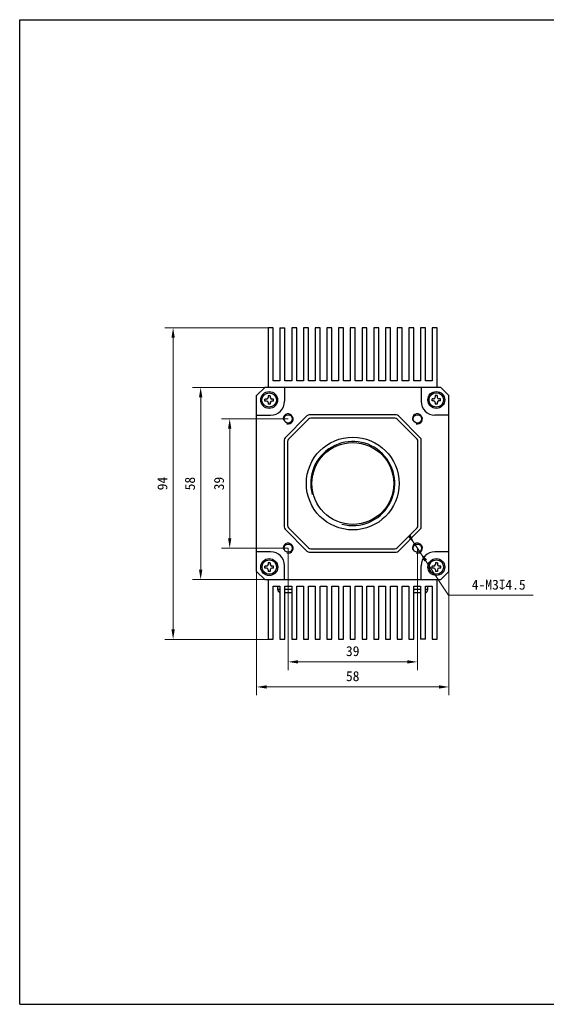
# Model space of a CAD drawing. Header units: millimetres. Extents: x 1127 to 1547, y 282 to 579.
# Tile 1 of 2: x 1127 to 1286, y 282 to 579. Entities that reach past the tile are written whole.
import ezdxf

# ---------------------------------------------------------------- set-up
doc = ezdxf.new("R2010")
doc.units = ezdxf.units.MM
doc.header["$LTSCALE"] = 16.335
doc.header["$PDMODE"] = 3
doc.header["$PDSIZE"] = 8
doc.layers.get('0').update_dxf_attribs({"linetype": 'CONTINUOUS'})
doc.layers.get('Defpoints').update_dxf_attribs({"linetype": 'CONTINUOUS'})
for name, color, linetype in [('00_COMPONENTS', 7, 'CONTINUOUS'), ('51__DRAFT_DIMS', 7, 'CONTINUOUS'), ('D-01-35-26-0DXF_CONTINUOUS_LINE', 7, 'CONTINUOUS')]:
    doc.layers.add(name, color=color, linetype=linetype)
doc.styles.get("Standard").update_dxf_attribs({"font": 'simfang.ttf'})
doc.dimstyles.new('DIMSTYLE_1$0', dxfattribs={"dimtxt": 3, "dimasz": 3, "dimexe": 2.5, "dimexo": 0, "dimgap": 0.75, "dimtad": 1, "dimdsep": 46, "dimtxsty": 'STANDARD', "dimblk": '_FILLED', "dimcen": 0.09, "dimclrd": 8, "dimclre": 8, "dimclrt": 7, "dimadec": 0, "dimazin": 0, "dimtp": 0.001, "dimtm": 0.001, "dimtfac": 1, "dimtofl": 0, "dimtmove": 0, "dimatfit": 3, "dimldrblk": '_FILLED', "dimfxl": 1, "dimtolj": 1, "dimlwd": 9, "dimlwe": 9, "dimarcsym": 0})
doc.dimstyles.new('DIMSTYLE_2', dxfattribs={"dimtxt": 3, "dimasz": 3, "dimexe": 2.5, "dimexo": 0, "dimtad": 1, "dimdec": 3, "dimdsep": 46, "dimtxsty": 'STANDARD', "dimblk": '_FILLED', "dimcen": 0.09, "dimclrd": 8, "dimclre": 8, "dimclrt": 7, "dimadec": 0, "dimazin": 0, "dimtp": 0.001, "dimtm": 0.001, "dimtfac": 1, "dimtdec": 3, "dimtmove": 0, "dimatfit": 2, "dimldrblk": '_FILLED', "dimfxl": 1, "dimtolj": 1, "dimlwd": 9, "dimlwe": 9, "dimarcsym": 0})

# ---------------------------------------------------------------- blocks, each defined once
blk = doc.blocks.new('_FILLED')
at = {"color": 0, "linetype": 'ByBlock'}
blk.add_solid([(0, 0), (-1, 0.167), (-1, -0.167)], dxfattribs=at)
blk = doc.blocks.new('*D148')
at = {"color": 8, "lineweight": 9}
for p, q in [((1198.4, 418.55), (1198.4, 375.29)), ((1256.4, 418.55), (1256.4, 375.29)), ((1201.4, 377.79), (1253.4, 377.79))]:
    blk.add_line(p, q, dxfattribs=at)
at = {"layer": 'Defpoints', "color": 0}
for p in [(1198.4, 418.55), (1256.4, 418.55), (1256.4, 377.79)]:
    blk.add_point(p, dxfattribs=at)
at = {"color": 8, "linetype": 'ByBlock', "lineweight": 9, "xscale": 3, "yscale": 3, "zscale": 3, "rotation": 180}
blk.add_blockref('_FILLED', (1198.4, 377.79), dxfattribs=at)
at = {"color": 8, "linetype": 'ByBlock', "lineweight": 9, "xscale": 3, "yscale": 3, "zscale": 3}
blk.add_blockref('_FILLED', (1256.4, 377.79), dxfattribs=at)
at = {"color": 7, "lineweight": 30, "insert": (1227.38, 382.54), "char_height": 3, "attachment_point": 2, "line_spacing_factor": 0.9}
blk.add_mtext('\\A1;58', dxfattribs=at)
blk = doc.blocks.new('*D149')
at = {"color": 8, "lineweight": 9}
for p, q in [((1206.8, 468.15), (1179.01, 468.15)), ((1181.51, 413.15), (1181.51, 465.15)), ((1206.8, 410.15), (1179.01, 410.15))]:
    blk.add_line(p, q, dxfattribs=at)
at = {"layer": 'Defpoints', "color": 0}
for p in [(1181.51, 468.15), (1206.8, 468.15), (1206.8, 410.15)]:
    blk.add_point(p, dxfattribs=at)
at = {"color": 8, "linetype": 'ByBlock', "lineweight": 9, "xscale": 3, "yscale": 3, "zscale": 3}
for p, rotation in [((1181.51, 468.15), 90), ((1181.51, 410.15), 270)]:
    blk.add_blockref('_FILLED', p, dxfattribs=dict(at, rotation=rotation))
at = {"color": 7, "lineweight": 30, "insert": (1176.76, 439.13), "char_height": 3, "attachment_point": 2, "rotation": 90, "line_spacing_factor": 0.9}
blk.add_mtext('\\A1;58', dxfattribs=at)
blk = doc.blocks.new('*D150')
at = {"color": 8, "lineweight": 9}
for p, q in [((1201.9, 486.15), (1170.7, 486.15)), ((1173.2, 395.15), (1173.2, 483.15)), ((1201.9, 392.15), (1170.7, 392.15))]:
    blk.add_line(p, q, dxfattribs=at)
at = {"layer": 'Defpoints', "color": 0}
for p in [(1173.2, 486.15), (1201.9, 486.15), (1201.9, 392.15)]:
    blk.add_point(p, dxfattribs=at)
at = {"color": 8, "linetype": 'ByBlock', "lineweight": 9, "xscale": 3, "yscale": 3, "zscale": 3}
for p, rotation in [((1173.2, 486.15), 90), ((1173.2, 392.15), 270)]:
    blk.add_blockref('_FILLED', p, dxfattribs=dict(at, rotation=rotation))
at = {"color": 7, "insert": (1168.45, 439.14), "char_height": 3, "attachment_point": 2, "rotation": 90, "line_spacing_factor": 0.9}
blk.add_mtext('\\A1;94', dxfattribs=at)
blk = doc.blocks.new('*D151')
at = {"color": 8, "lineweight": 9}
for p, q in [((1207.9, 419.65), (1207.9, 382.85)), ((1246.9, 419.65), (1246.9, 382.85)), ((1210.9, 385.35), (1243.9, 385.35))]:
    blk.add_line(p, q, dxfattribs=at)
at = {"layer": 'Defpoints', "color": 0}
for p in [(1207.9, 419.65), (1246.9, 419.65), (1246.9, 385.35)]:
    blk.add_point(p, dxfattribs=at)
at = {"color": 8, "linetype": 'ByBlock', "lineweight": 9, "xscale": 3, "yscale": 3, "zscale": 3, "rotation": 180}
blk.add_blockref('_FILLED', (1207.9, 385.35), dxfattribs=at)
at = {"color": 8, "linetype": 'ByBlock', "lineweight": 9, "xscale": 3, "yscale": 3, "zscale": 3}
blk.add_blockref('_FILLED', (1246.9, 385.35), dxfattribs=at)
at = {"color": 7, "insert": (1227.38, 390.1), "char_height": 3, "attachment_point": 2, "line_spacing_factor": 0.9}
blk.add_mtext('\\A1;39', dxfattribs=at)
blk = doc.blocks.new('*D152')
at = {"color": 8, "lineweight": 9}
for p, q in [((1207.9, 458.65), (1187.77, 458.65)), ((1190.27, 455.65), (1190.27, 422.65)), ((1207.9, 419.65), (1187.77, 419.65))]:
    blk.add_line(p, q, dxfattribs=at)
at = {"layer": 'Defpoints', "color": 0}
for p in [(1207.9, 458.65), (1190.27, 419.65), (1207.9, 419.65)]:
    blk.add_point(p, dxfattribs=at)
at = {"color": 8, "linetype": 'ByBlock', "lineweight": 9, "xscale": 3, "yscale": 3, "zscale": 3}
for p, rotation in [((1190.27, 458.65), 90), ((1190.27, 419.65), 270)]:
    blk.add_blockref('_FILLED', p, dxfattribs=dict(at, rotation=rotation))
at = {"color": 7, "insert": (1185.52, 439.13), "char_height": 3, "attachment_point": 2, "rotation": 90, "line_spacing_factor": 0.9}
blk.add_mtext('\\A1;39', dxfattribs=at)
blk = doc.blocks.new('*D153')
at = {"layer": '51__DRAFT_DIMS', "color": 8, "lineweight": 9}
for p, q in [((1244.42, 423.41), (1256.25, 405.52)), ((1247.73, 418.4), (1246.08, 420.9)), ((1249.39, 415.9), (1251.04, 413.4)), ((1281.84, 405.52), (1256.25, 405.52))]:
    blk.add_line(p, q, dxfattribs=at)
at = {"layer": 'Defpoints', "color": 0}
for p in [(1246.08, 420.9), (1247.73, 418.4)]:
    blk.add_point(p, dxfattribs=at)
at = {"layer": '51__DRAFT_DIMS', "color": 8, "linetype": 'ByBlock', "lineweight": 9, "xscale": 3, "yscale": 3, "zscale": 3}
for p, rotation in [((1246.08, 420.9), 303.4727118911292), ((1247.73, 418.4), 123.4727118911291)]:
    blk.add_blockref('_FILLED', p, dxfattribs=dict(at, rotation=rotation))
at = {"layer": '51__DRAFT_DIMS', "color": 7, "insert": (1263.31, 410.14), "char_height": 3, "attachment_point": 1, "line_spacing_factor": 0.9}
blk.add_mtext('\\A1;{4-M3{\\fgdt;x}4.5}', dxfattribs=at)

msp = doc.modelspace()

# ---------------------------------------------------------------- linework, layer by layer
at = {"color": 7}
for p, q in [((1126.9024, 282.0598), (1126.9024, 579.0598)), ((1126.9024, 579.0598), (1546.9024, 579.0598)), ((1126.9024, 282.0598), (1546.9024, 282.0598))]:
    msp.add_line(p, q, dxfattribs=at)
at = {"layer": '00_COMPONENTS', "lineweight": 30}
for p, q in [((1201.9047, 486.1519), (1201.9047, 468.1519)), ((1203.4047, 486.1519), (1201.9047, 486.1519)), ((1203.4047, 470.1519), (1203.4047, 486.1519)), ((1205.4404, 486.1519), (1205.4404, 470.1519)), ((1205.4404, 486.1519), (1206.9404, 486.1519)), ((1206.9404, 470.1519), (1206.9404, 486.1519)), ((1208.9761, 486.1519), (1208.9761, 470.1519)), ((1210.4761, 486.1519), (1208.9761, 486.1519)), ((1210.4761, 470.1519), (1210.4761, 486.1519)), ((1212.5118, 486.1519), (1212.5118, 470.1519)), ((1214.0118, 486.1519), (1212.5118, 486.1519)), ((1214.0118, 470.1519), (1214.0118, 486.1519)), ((1216.0475, 486.1519), (1216.0475, 470.1519)), ((1217.5475, 486.1519), (1216.0475, 486.1519)), ((1217.5475, 470.1519), (1217.5475, 486.1519)), ((1219.5833, 486.1519), (1219.5833, 470.1519)), ((1221.0833, 486.1519), (1219.5833, 486.1519)), ((1221.0833, 470.1519), (1221.0833, 486.1519)), ((1223.119, 486.1519), (1223.119, 470.1519)), ((1224.619, 486.1519), (1223.119, 486.1519)), ((1224.619, 470.1519), (1224.619, 486.1519)), ((1226.6547, 486.1519), (1226.6547, 470.1519)), ((1228.1547, 486.1519), (1226.6547, 486.1519)), ((1228.1547, 470.1519), (1228.1547, 486.1519)), ((1230.1904, 486.1519), (1230.1904, 470.1519)), ((1231.6904, 486.1519), (1230.1904, 486.1519)), ((1231.6904, 470.1519), (1231.6904, 486.1519)), ((1233.7261, 486.1519), (1233.7261, 470.1519)), ((1235.2261, 486.1519), (1233.7261, 486.1519)), ((1235.2261, 470.1519), (1235.2261, 486.1519)), ((1237.2618, 486.1519), (1237.2618, 470.1519)), ((1238.7618, 486.1519), (1237.2618, 486.1519)), ((1238.7618, 470.1519), (1238.7618, 486.1519)), ((1240.7975, 486.1519), (1240.7975, 470.1519)), ((1242.2975, 486.1519), (1240.7975, 486.1519)), ((1242.2975, 470.1519), (1242.2975, 486.1519)), ((1244.3333, 486.1519), (1244.3333, 470.1519)), ((1245.8333, 486.1519), (1244.3333, 486.1519)), ((1245.8333, 470.1519), (1245.8333, 486.1519)), ((1247.869, 486.1519), (1247.869, 470.1519)), ((1249.369, 486.1519), (1247.869, 486.1519)), ((1249.369, 470.1519), (1249.369, 486.1519)), ((1251.4047, 486.1519), (1251.4047, 470.1519)), ((1252.9047, 486.1519), (1251.4047, 486.1519)), ((1252.9047, 468.1519), (1252.9047, 486.1519)), ((1205.4404, 470.1519), (1203.4047, 470.1519)), ((1208.9761, 470.1519), (1206.9404, 470.1519)), ((1212.5118, 470.1519), (1210.4761, 470.1519)), ((1216.0475, 470.1519), (1214.0118, 470.1519)), ((1219.5833, 470.1519), (1217.5475, 470.1519)), ((1223.119, 470.1519), (1221.0833, 470.1519)), ((1226.6547, 470.1519), (1224.619, 470.1519)), ((1230.1904, 470.1519), (1228.1547, 470.1519)), ((1233.7261, 470.1519), (1231.6904, 470.1519)), ((1237.2618, 470.1519), (1235.2261, 470.1519)), ((1240.7975, 470.1519), (1238.7618, 470.1519)), ((1244.3333, 470.1519), (1242.2975, 470.1519)), ((1247.869, 470.1519), (1245.8333, 470.1519)), ((1251.4047, 470.1519), (1249.369, 470.1519)), ((1198.4047, 465.7019), (1200.8547, 468.1519)), ((1253.9547, 468.1519), (1200.8547, 468.1519)), ((1206.8047, 468.1519), (1206.8047, 463.9519)), ((1248.0047, 468.1519), (1248.0047, 463.9519)), ((1253.9547, 468.1519), (1256.4047, 465.7019)), ((1198.4047, 412.6019), (1198.4047, 465.7019)), ((1256.4047, 412.6019), (1256.4047, 465.7019)), ((1198.4047, 459.7519), (1202.6047, 459.7519)), ((1207.0226, 452.9698), (1213.5868, 459.534)), ((1214.001, 458.534), (1208.0226, 452.5556)), ((1240.5155, 459.8269), (1214.2939, 459.8269)), ((1240.1013, 458.8269), (1214.7081, 458.8269)), ((1246.7868, 452.5556), (1240.8084, 458.534)), ((1241.2226, 459.534), (1247.7868, 452.9698)), ((1256.4047, 459.7519), (1252.2047, 459.7519)), ((1206.7297, 452.2627), (1206.7297, 426.0411)), ((1207.7297, 451.8485), (1207.7297, 426.4553)), ((1247.0797, 426.4553), (1247.0797, 451.8485)), ((1248.0797, 426.0411), (1248.0797, 452.2627)), ((1213.5868, 418.7698), (1207.0226, 425.334)), ((1208.0226, 425.7482), (1214.001, 419.7698)), ((1240.8084, 419.7698), (1246.7868, 425.7482)), ((1247.7868, 425.334), (1241.2226, 418.7698)), ((1214.7081, 419.4769), (1240.1013, 419.4769)), ((1202.6047, 418.5519), (1198.4047, 418.5519)), ((1214.2939, 418.4769), (1240.5155, 418.4769)), ((1256.4047, 418.5519), (1252.2047, 418.5519)), ((1206.8047, 410.1519), (1206.8047, 414.3519)), ((1248.0047, 410.1519), (1248.0047, 414.3519)), ((1200.8547, 410.1519), (1198.4047, 412.6019)), ((1200.8547, 410.1519), (1253.9547, 410.1519)), ((1201.9047, 410.1519), (1201.9047, 392.1519)), ((1252.9047, 392.1519), (1252.9047, 410.1519)), ((1256.4047, 412.6019), (1253.9547, 410.1519)), ((1203.4047, 392.1519), (1203.4047, 408.1519)), ((1203.4047, 408.1519), (1205.4404, 408.1519)), ((1204.7797, 407.1519), (1204.7797, 408.1519)), ((1205.4404, 407.1519), (1204.7797, 407.1519)), ((1205.4404, 408.1519), (1205.4404, 392.1519)), ((1206.9404, 392.1519), (1206.9404, 408.1519)), ((1206.9404, 408.1519), (1208.9761, 408.1519)), ((1208.9761, 407.1519), (1206.9404, 407.1519)), ((1208.9761, 408.1519), (1208.9761, 392.1519)), ((1210.4761, 392.1519), (1210.4761, 408.1519)), ((1210.4761, 408.1519), (1212.5118, 408.1519)), ((1212.5118, 408.1519), (1212.5118, 392.1519)), ((1214.0118, 392.1519), (1214.0118, 408.1519)), ((1214.0118, 408.1519), (1216.0475, 408.1519)), ((1216.0475, 408.1519), (1216.0475, 392.1519)), ((1217.5475, 392.1519), (1217.5475, 408.1519)), ((1217.5475, 408.1519), (1219.5833, 408.1519)), ((1219.5833, 408.1519), (1219.5833, 392.1519)), ((1221.0833, 392.1519), (1221.0833, 408.1519)), ((1221.0833, 408.1519), (1223.119, 408.1519)), ((1223.119, 408.1519), (1223.119, 392.1519)), ((1224.619, 392.1519), (1224.619, 408.1519)), ((1224.619, 408.1519), (1226.6547, 408.1519)), ((1226.6547, 408.1519), (1226.6547, 392.1519)), ((1228.1547, 392.1519), (1228.1547, 408.1519)), ((1228.1547, 408.1519), (1230.1904, 408.1519)), ((1230.1904, 408.1519), (1230.1904, 392.1519)), ((1231.6904, 392.1519), (1231.6904, 408.1519)), ((1231.6904, 408.1519), (1233.7261, 408.1519)), ((1233.7261, 408.1519), (1233.7261, 392.1519)), ((1235.2261, 392.1519), (1235.2261, 408.1519)), ((1235.2261, 408.1519), (1237.2618, 408.1519)), ((1237.2618, 408.1519), (1237.2618, 392.1519)), ((1238.7618, 392.1519), (1238.7618, 408.1519)), ((1238.7618, 408.1519), (1240.7975, 408.1519)), ((1240.7975, 408.1519), (1240.7975, 392.1519)), ((1242.2975, 392.1519), (1242.2975, 408.1519)), ((1242.2975, 408.1519), (1244.3333, 408.1519)), ((1244.3333, 408.1519), (1244.3333, 392.1519)), ((1245.8333, 392.1519), (1245.8333, 408.1519)), ((1245.8333, 408.1519), (1247.869, 408.1519)), ((1247.869, 407.1519), (1245.8333, 407.1519)), ((1247.869, 408.1519), (1247.869, 392.1519)), ((1249.369, 392.1519), (1249.369, 408.1519)), ((1249.369, 408.1519), (1251.4047, 408.1519)), ((1250.0297, 407.1519), (1249.369, 407.1519)), ((1250.0297, 407.1519), (1250.0297, 408.1519)), ((1251.4047, 408.1519), (1251.4047, 392.1519)), ((1208.9761, 406.1519), (1206.9404, 406.1519)), ((1247.869, 406.1519), (1245.8333, 406.1519)), ((1201.9047, 392.1519), (1203.4047, 392.1519)), ((1205.4404, 392.1519), (1206.9404, 392.1519)), ((1208.9761, 392.1519), (1210.4761, 392.1519)), ((1212.5118, 392.1519), (1214.0118, 392.1519)), ((1216.0475, 392.1519), (1217.5475, 392.1519)), ((1219.5833, 392.1519), (1221.0833, 392.1519)), ((1223.119, 392.1519), (1224.619, 392.1519)), ((1226.6547, 392.1519), (1228.1547, 392.1519)), ((1230.1904, 392.1519), (1231.6904, 392.1519)), ((1233.7261, 392.1519), (1235.2261, 392.1519)), ((1237.2618, 392.1519), (1238.7618, 392.1519)), ((1240.7975, 392.1519), (1242.2975, 392.1519)), ((1244.3333, 392.1519), (1245.8333, 392.1519)), ((1249.369, 392.1519), (1247.869, 392.1519)), ((1251.4047, 392.1519), (1252.9047, 392.1519))]:
    msp.add_line(p, q, dxfattribs=at)
for centre, radius in [((1202.1813, 464.3422), 2.55), ((1202.1813, 464.3422), 2.175), ((1252.6049, 464.3523), 2.55), ((1252.6049, 464.3523), 2.175), ((1207.9047, 458.6519), 1.25), ((1246.9047, 458.6519), 1.25), ((1227.4047, 439.1519), 14), ((1227.4047, 439.1519), 12.35), ((1207.9047, 419.6519), 1.25), ((1246.9047, 419.6519), 1.25), ((1202.2047, 413.9519), 2.55), ((1202.2047, 413.9519), 2.175), ((1252.6199, 413.9606), 2.55), ((1252.6199, 413.9606), 2.175)]:
    msp.add_circle(centre, radius, dxfattribs=at)
at = {"layer": '00_COMPONENTS'}
for radius in [2.55, 2.175]:
    msp.add_circle((1252.6047, 464.3519), radius, dxfattribs=at)
at = {"layer": '00_COMPONENTS', "lineweight": 30}
for centre, radius, start, end in [((1202.6047, 463.9519), 4.2, 270, 0), ((1252.2047, 463.9519), 4.2, 180, 270), ((1214.2939, 458.8269), 1, 90, 135), ((1214.7081, 457.8269), 1, 90, 135), ((1240.1013, 457.8269), 1, 45, 90), ((1240.5155, 458.8269), 1, 45, 90), ((1207.7297, 452.2627), 1, 135, 180), ((1208.7297, 451.8485), 1, 135, 180), ((1246.0797, 451.8485), 1, 0, 45), ((1247.0797, 452.2627), 1, 0, 45), ((1207.7297, 426.0411), 1, 180, 225), ((1208.7297, 426.4553), 1, 180, 225), ((1246.0797, 426.4553), 1, 315, 0), ((1247.0797, 426.0411), 1, 315, 0), ((1214.7081, 420.4769), 1, 225, 270), ((1240.1013, 420.4769), 1, 270, 315), ((1202.6047, 414.3519), 4.2, 0, 90), ((1214.2939, 419.4769), 1, 225, 270), ((1240.5155, 419.4769), 1, 270, 315), ((1252.2047, 414.3519), 4.2, 90, 180), ((1205.7797, 407.1519), 1, 180, 250.162485), ((1249.0297, 407.1519), 1, 289.837515, 0)]:
    msp.add_arc(centre, radius, start, end, dxfattribs=at)
at = {"layer": '00_COMPONENTS'}
for centre, radius in [((1207.9047, 458.6519), 1.5), ((1246.9047, 458.6519), 1.5), ((1227.4047, 439.1519), 12.7), ((1207.9047, 419.6519), 1.5), ((1246.9047, 419.6519), 1.5)]:
    msp.add_arc(centre, radius, 255, 195, dxfattribs=at)
at = {"layer": '51__DRAFT_DIMS'}
msp.add_arc((1246.9047, 419.6519), 1.5, 90, 141.907661, dxfattribs=at)
at = {"layer": 'D-01-35-26-0DXF_CONTINUOUS_LINE', "color": 7, "linetype": 'Continuous', "lineweight": 30}
for p, q in [((1200.8841, 464.0414), (1200.8841, 464.6414)), ((1201.3841, 464.6414), (1200.8841, 464.6414)), ((1201.3841, 464.0414), (1200.8841, 464.0414)), ((1201.8841, 465.6414), (1201.8841, 465.1414)), ((1202.4841, 465.6414), (1201.8841, 465.6414)), ((1201.8841, 463.5414), (1201.8841, 463.0414)), ((1202.4841, 465.6414), (1202.4841, 465.1414)), ((1202.4841, 463.5414), (1202.4841, 463.0414)), ((1203.4841, 464.6414), (1202.9841, 464.6414)), ((1203.4841, 464.0414), (1202.9841, 464.0414)), ((1203.4841, 464.0414), (1203.4841, 464.6414)), ((1251.3077, 464.0515), (1251.3077, 464.6515)), ((1251.8077, 464.6515), (1251.3077, 464.6515)), ((1251.8077, 464.0515), (1251.3077, 464.0515)), ((1252.3077, 465.6515), (1252.3077, 465.1515)), ((1252.9077, 465.6515), (1252.3077, 465.6515)), ((1252.3077, 463.5515), (1252.3077, 463.0515)), ((1252.9077, 465.6515), (1252.9077, 465.1515)), ((1252.9077, 463.5515), (1252.9077, 463.0515)), ((1253.9077, 464.6515), (1253.4077, 464.6515)), ((1253.9077, 464.0515), (1253.4077, 464.0515)), ((1253.9077, 464.0515), (1253.9077, 464.6515)), ((1202.4841, 463.0414), (1201.8841, 463.0414)), ((1252.9077, 463.0515), (1252.3077, 463.0515)), ((1200.9075, 413.6512), (1200.9075, 414.2512)), ((1201.4075, 414.2512), (1200.9075, 414.2512)), ((1201.4075, 413.6512), (1200.9075, 413.6512)), ((1201.9075, 415.2512), (1201.9075, 414.7512)), ((1202.5075, 415.2512), (1201.9075, 415.2512)), ((1201.9075, 413.1512), (1201.9075, 412.6512)), ((1202.5075, 415.2512), (1202.5075, 414.7512)), ((1202.5075, 413.1512), (1202.5075, 412.6512)), ((1203.5075, 414.2512), (1203.0075, 414.2512)), ((1203.5075, 413.6512), (1203.0075, 413.6512)), ((1203.5075, 413.6512), (1203.5075, 414.2512)), ((1251.3228, 413.6598), (1251.3228, 414.2598)), ((1251.8228, 414.2598), (1251.3228, 414.2598)), ((1251.8228, 413.6598), (1251.3228, 413.6598)), ((1252.3228, 415.2598), (1252.3228, 414.7598)), ((1252.9228, 415.2598), (1252.3228, 415.2598)), ((1252.3228, 413.1598), (1252.3228, 412.6598)), ((1252.9228, 415.2598), (1252.9228, 414.7598)), ((1252.9228, 413.1598), (1252.9228, 412.6598)), ((1253.9228, 414.2598), (1253.4228, 414.2598)), ((1253.9228, 413.6598), (1253.4228, 413.6598)), ((1253.9228, 413.6598), (1253.9228, 414.2598)), ((1202.5075, 412.6512), (1201.9075, 412.6512)), ((1252.9228, 412.6598), (1252.3228, 412.6598))]:
    msp.add_line(p, q, dxfattribs=at)
for centre, start, end in [((1201.3841, 465.1414), 270, 0), ((1201.3841, 463.5414), 0, 90), ((1202.9841, 465.1414), 180, 270), ((1202.9841, 463.5414), 90, 180), ((1251.8077, 465.1515), 270, 0), ((1251.8077, 463.5515), 0, 90), ((1253.4077, 465.1515), 180, 270), ((1253.4077, 463.5515), 90, 180), ((1201.4075, 414.7512), 270, 0), ((1201.4075, 413.1512), 0, 90), ((1203.0075, 414.7512), 180, 270), ((1203.0075, 413.1512), 90, 180), ((1251.8228, 414.7598), 270, 0), ((1251.8228, 413.1598), 0, 90), ((1253.4228, 414.7598), 180, 270), ((1253.4228, 413.1598), 90, 180)]:
    msp.add_arc(centre, 0.5, start, end, dxfattribs=at)

# ---------------------------------------------------------------- dimensions: what is measured, and where the dimension line sits
for base, p1, p2, angle, picture, middle in [((1173.1966, 486.1519), (1201.9047, 392.1519), (1201.9047, 486.1519), 90, '*D150', (1173.1966, 439.1373)), ((1190.2719, 419.6519), (1207.9047, 458.6519), (1207.9047, 419.6519), 270, '*D152', (1190.2719, 439.1314))]:
    dim = msp.add_linear_dim(base=base, p1=p1, p2=p2, angle=angle, dimstyle='DIMSTYLE_1$0', override={"dimtxsty": 'STANDARD', "dimldrblk": '_FILLED', "dimarcsym": 1})
    dim.commit()
    dim.dimension.update_dxf_attribs({"geometry": picture, "text_midpoint": middle, "dimtype": 160})
at = {"lineweight": 30}
dim = msp.add_linear_dim(base=(1181.5115, 468.1519), p1=(1206.8047, 410.1519), p2=(1206.8047, 468.1519), angle=90, dimstyle='DIMSTYLE_1$0', override={"dimtxsty": 'STANDARD', "dimldrblk": '_FILLED', "dimarcsym": 1}, dxfattribs=at)
dim.commit()
dim.dimension.update_dxf_attribs({"geometry": '*D149', "text_midpoint": (1181.5115, 439.1255), "dimtype": 160})
dim = msp.add_linear_dim(base=(1246.9047, 385.349), p1=(1207.9047, 419.6519), p2=(1246.9047, 419.6519), dimstyle='DIMSTYLE_1$0', override={"dimtxsty": 'STANDARD', "dimldrblk": '_FILLED', "dimarcsym": 1})
dim.commit()
dim.dimension.update_dxf_attribs({"geometry": '*D151', "text_midpoint": (1227.3842, 385.349), "dimtype": 160})
dim = msp.add_linear_dim(base=(1256.4047, 377.7877), p1=(1198.4047, 418.5519), p2=(1256.4047, 418.5519), dimstyle='DIMSTYLE_1$0', override={"dimtxsty": 'STANDARD', "dimldrblk": '_FILLED', "dimarcsym": 1}, dxfattribs=at)
dim.commit()
dim.dimension.update_dxf_attribs({"geometry": '*D148', "text_midpoint": (1227.3783, 377.7877), "dimtype": 160})
at = {"layer": '51__DRAFT_DIMS', "color": 4}
dim = msp.add_diameter_dim_2p(p1=(1247.732, 418.4007), p2=(1246.0774, 420.9031), text='{4-M<>{\\fgdt;x}4.5}', dimstyle='DIMSTYLE_2', override={"dimtih": 1, "dimtoh": 1, "dimpost": '<>'}, dxfattribs=at)
dim.commit()
dim.dimension.update_dxf_attribs({"geometry": '*D153', "text_midpoint": (1272.573, 405.5191), "dimtype": 163})

doc.saveas('drawing.dxf')
